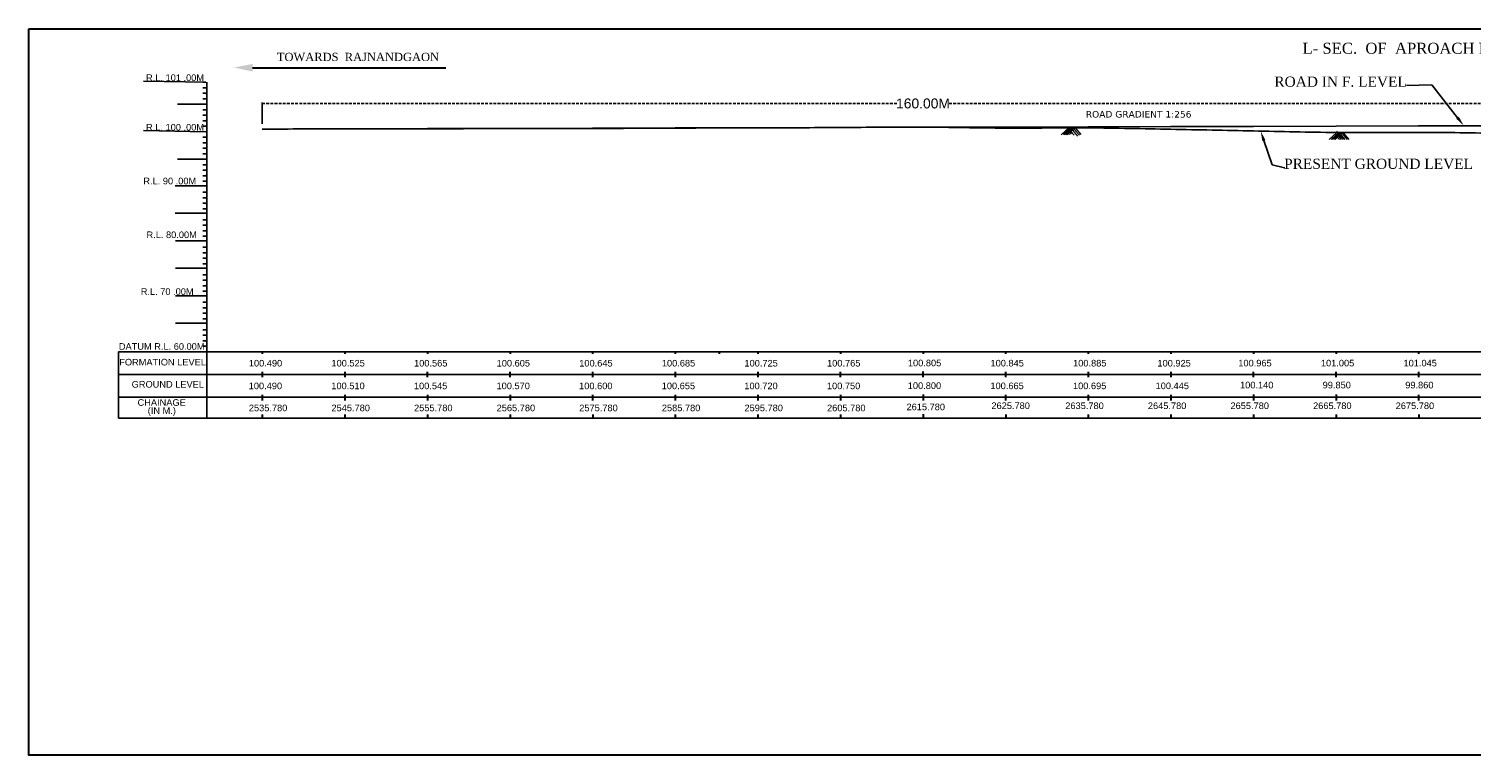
# Model space of a CAD drawing. Header units: metres. Extents: x 3770 to 4463, y -3340 to -3083.
# Tile 1 of 5: x 3770 to 4032, y -3340 to -3208. Entities that reach past the tile are written whole.
import ezdxf
from ezdxf import colors
from ezdxf.entities.mleader import LeaderData, LeaderLine
from ezdxf.math import Vec2, Vec3

# ---------------------------------------------------------------- set-up
doc = ezdxf.new("R2010")
doc.units = ezdxf.units.M
doc.header["$MEASUREMENT"] = 0
doc.linetypes.add('DASHED', pattern=[0.75, 0.5, -0.25])
doc.styles.get("Standard").update_dxf_attribs({"font": 'verdana.ttf'})
doc.styles.add('WMF-Arial0', font='arial.ttf')
doc.dimstyles.new('SMALL Standard', dxfattribs={"dimtxt": 0.075, "dimasz": 0.05, "dimexe": 0.18, "dimexo": 0.0625, "dimgap": 0.09, "dimtad": 0, "dimtih": 1, "dimtoh": 1, "dimdec": 3, "dimzin": 0, "dimdsep": 46, "dimtxsty": 'WMF-Arial0', "dimblk": 'ARCHTICK', "dimcen": 0.09, "dimclrt": 256, "dimadec": 0, "dimazin": 0, "dimtfac": 1, "dimtdec": 3, "dimtofl": 0, "dimtmove": 0, "dimatfit": 3, "dimfxl": 0, "dimtolj": 1, "dimtzin": 0, "dimarcsym": 0})

# ---------------------------------------------------------------- blocks, each defined once
blk = doc.blocks.new('_ArchTick')
at = {"color": 0, "linetype": 'ByBlock', "const_width": 0.15}
blk.add_lwpolyline([(-0.5, -0.5), (0.5, 0.5)], dxfattribs=at)
blk = doc.blocks.new('*D6')
at = {"color": 0, "lineweight": -2, "transparency": 16777216}
for p, q in [((3812.1, -3224.82), (3812.1, -3220.92)), ((4052.1, -3225.04), (4052.1, -3220.92))]:
    blk.add_line(p, q, dxfattribs=at)
at = {"color": 0, "linetype": 'DASHED', "lineweight": -2, "transparency": 16777216}
for p, q in [((3812.1, -3221.1), (3927.35, -3221.1)), ((4052.1, -3221.1), (3936.85, -3221.1))]:
    blk.add_line(p, q, dxfattribs=at)
at = {"layer": 'Defpoints', "color": 0, "transparency": 16777216}
for p in [(4052.1, -3221.1), (3812.1, -3224.88), (4052.1, -3225.1)]:
    blk.add_point(p, dxfattribs=at)
at = {"color": 0, "lineweight": -2, "transparency": 16777216, "xscale": 0.05, "yscale": 0.05, "zscale": 0.05, "rotation": 180}
blk.add_blockref('_ArchTick', (3812.1, -3221.1), dxfattribs=at)
at = {"color": 0, "lineweight": -2, "transparency": 16777216, "xscale": 0.05, "yscale": 0.05, "zscale": 0.05}
blk.add_blockref('_ArchTick', (4052.1, -3221.1), dxfattribs=at)
at = {"lineweight": 13, "transparency": 16777216, "insert": (3932.1, -3221.1), "char_height": 0.075, "attachment_point": 5, "style": 'WMF-Arial0'}
blk.add_mtext('\\A1;{\\H24x;160.00M}', dxfattribs=at)

msp = doc.modelspace()

# ---------------------------------------------------------------- hatches: boundary and pattern name
at = {"lineweight": 0}
msp.add_hatch(color=256, dxfattribs=at).paths.add_polyline_path([(3806.959, -3214.5615), (3810.3606, -3215.2923), (3810.3606, -3213.9074)])

# ---------------------------------------------------------------- linework, layer by layer
at = {"lineweight": 30}
for p, q in [((3810.3606, -3214.5998), (3845.4518, -3214.5998)), ((3812.1028, -3266.2251), (3812.1028, -3266.5978)), ((3827.1028, -3266.2251), (3827.1028, -3266.5978)), ((3842.1028, -3266.2273), (3842.1028, -3266.6001)), ((3857.1028, -3266.2273), (3857.1028, -3266.6001)), ((3872.1028, -3266.2273), (3872.1028, -3266.6001)), ((3887.1028, -3266.225), (3887.1028, -3266.5977)), ((3895.1028, -3266.2273), (3895.1028, -3266.6)), ((3902.1028, -3266.2273), (3902.1028, -3266.6)), ((3917.1028, -3266.2273), (3917.1028, -3266.6)), ((3932.1028, -3266.1912), (3932.1028, -3266.564)), ((3932.1028, -3266.2273), (3932.1028, -3266.6)), ((3947.1028, -3266.2273), (3947.1028, -3266.6)), ((3962.1028, -3266.2273), (3962.1028, -3266.6)), ((3977.1028, -3266.2273), (3977.1028, -3266.6)), ((3992.1028, -3266.2163), (3992.1028, -3266.5891)), ((4007.1028, -3266.2181), (4007.1028, -3266.5909)), ((4022.1028, -3266.2199), (4022.1028, -3266.5927)), ((3812.0806, -3269.8549), (3812.0806, -3270.8442)), ((3827.0806, -3269.8549), (3827.0806, -3270.8442)), ((3842.0806, -3269.8571), (3842.0806, -3270.8464)), ((3857.0806, -3269.8571), (3857.0806, -3270.8464)), ((3872.0806, -3269.8571), (3872.0806, -3270.8464)), ((3887.0806, -3269.8548), (3887.0806, -3270.8441)), ((3902.0806, -3269.8571), (3902.0806, -3270.8464)), ((3917.0806, -3269.8571), (3917.0806, -3270.8464)), ((3932.0806, -3269.821), (3932.0806, -3270.8103)), ((3932.0806, -3269.8571), (3932.0806, -3270.8464)), ((3947.0806, -3269.8571), (3947.0806, -3270.8464)), ((3962.0806, -3269.8571), (3962.0806, -3270.8464)), ((3977.0806, -3269.8571), (3977.0806, -3270.8464)), ((3992.0806, -3269.8461), (3992.0806, -3270.8354)), ((4007.0806, -3269.8479), (4007.0806, -3270.8372)), ((4022.0806, -3269.8497), (4022.0806, -3270.8391)), ((3932.1079, -3273.9842), (3932.1079, -3275.0535)), ((3812.1079, -3274.0181), (3812.1079, -3275.0874)), ((3827.1079, -3274.0181), (3827.1079, -3275.0874)), ((3842.1079, -3274.0204), (3842.1079, -3275.0896)), ((3857.1079, -3274.0203), (3857.1079, -3275.0896)), ((3872.1079, -3274.0203), (3872.1079, -3275.0896)), ((3887.1079, -3274.018), (3887.1079, -3275.0873)), ((3902.1079, -3274.0203), (3902.1079, -3275.0896)), ((3917.1079, -3274.0203), (3917.1079, -3275.0896)), ((3932.1079, -3274.0203), (3932.1079, -3275.0896)), ((3947.1079, -3274.0203), (3947.1079, -3275.0896)), ((3962.1079, -3274.0203), (3962.1079, -3275.0896)), ((3977.1079, -3274.0203), (3977.1079, -3275.0896)), ((3992.1079, -3274.0093), (3992.1079, -3275.0786)), ((4007.1079, -3274.0111), (4007.1079, -3275.0804)), ((4022.1079, -3274.013), (4022.1079, -3275.0823)), ((3812.1138, -3277.6193), (3812.1138, -3278.2568)), ((3827.1138, -3277.6193), (3827.1138, -3278.2568)), ((3842.1138, -3277.6215), (3842.1138, -3278.2591)), ((3857.1138, -3277.6215), (3857.1138, -3278.2591)), ((3872.1138, -3277.6215), (3872.1138, -3278.2591)), ((3887.1138, -3277.6192), (3887.1138, -3278.2567)), ((3902.1138, -3277.6215), (3902.1138, -3278.259)), ((3917.1138, -3277.6215), (3917.1138, -3278.259)), ((3932.1138, -3277.5854), (3932.1138, -3278.223)), ((3932.1138, -3277.6215), (3932.1138, -3278.259)), ((3947.1138, -3277.6215), (3947.1138, -3278.259)), ((3962.1138, -3277.6215), (3962.1138, -3278.259)), ((3977.1138, -3277.6215), (3977.1138, -3278.259)), ((3992.1138, -3277.6105), (3992.1138, -3278.2481)), ((4007.1138, -3277.6123), (4007.1138, -3278.2499)), ((4022.1138, -3277.6141), (4022.1138, -3278.2517))]:
    msp.add_line(p, q, dxfattribs=at)
for p, q in [((3790.5425, -3217.0085), (3801.8792, -3217.2201)), ((3801.2981, -3217.2202), (3801.8703, -3217.2201)), ((3801.2981, -3218.2202), (3801.8705, -3218.2201)), ((3796.7249, -3221.2217), (3801.8729, -3221.221)), ((3801.2981, -3219.2202), (3801.8707, -3219.2201)), ((3801.2981, -3220.2202), (3801.8709, -3220.2201)), ((3801.3044, -3222.2202), (3802.0002, -3222.2201)), ((3801.3044, -3223.2202), (3801.8769, -3223.2201)), ((3801.3044, -3224.2202), (3801.8771, -3224.2201)), ((3790.5425, -3226.0094), (3801.8792, -3226.221)), ((3801.3044, -3225.2202), (3801.8773, -3225.2201)), ((3801.3055, -3227.2202), (3801.8777, -3227.2201)), ((3801.3055, -3228.2202), (3801.8779, -3228.2201)), ((3801.3055, -3229.2202), (3801.8781, -3229.2201)), ((3796.7324, -3231.2217), (3801.8803, -3231.221)), ((3801.3055, -3230.2202), (3801.8783, -3230.2201)), ((3801.3065, -3232.2202), (3801.8788, -3232.2201)), ((3801.3065, -3233.2202), (3801.879, -3233.2201)), ((3801.3065, -3234.2202), (3801.8792, -3234.2201)), ((3796.3185, -3236.0399), (3801.875, -3236.0387)), ((3801.3065, -3235.2202), (3801.8794, -3235.2201)), ((3801.3076, -3237.2202), (3801.8798, -3237.2201)), ((3801.3076, -3238.2202), (3801.88, -3238.2201)), ((3801.3076, -3239.2202), (3801.8802, -3239.2201)), ((3796.3195, -3241.0399), (3801.8764, -3241.0387)), ((3801.3076, -3240.2202), (3801.8804, -3240.2201)), ((3801.3104, -3242.2211), (3801.8826, -3242.221)), ((3801.3118, -3243.2237), (3801.8842, -3243.2235)), ((3801.3118, -3244.2237), (3801.8844, -3244.2235)), ((3796.3289, -3246.0434), (3801.8791, -3246.0422)), ((3801.3118, -3245.2237), (3801.8846, -3245.2235)), ((3801.317, -3245.2237), (3801.8898, -3245.2235)), ((3801.318, -3247.2237), (3801.8903, -3247.2235)), ((3801.318, -3248.2237), (3801.8905, -3248.2235)), ((3801.318, -3249.2237), (3801.8907, -3249.2235)), ((3801.318, -3250.2237), (3801.8909, -3250.2235)), ((3796.33, -3251.0434), (3801.8804, -3251.0422)), ((3801.3191, -3252.2237), (3801.8913, -3252.2235)), ((3801.3191, -3253.2237), (3801.8915, -3253.2235)), ((3801.3191, -3254.2237), (3801.8917, -3254.2235)), ((3801.3191, -3255.2237), (3801.8919, -3255.2235)), ((3796.331, -3256.0434), (3801.8818, -3256.0422)), ((3801.3178, -3257.2182), (3801.8902, -3257.2181)), ((3801.3201, -3258.2237), (3801.8926, -3258.2235)), ((3801.3201, -3259.2237), (3801.8928, -3259.2235)), ((3801.3201, -3260.2237), (3801.893, -3260.2235)), ((3796.3321, -3261.0434), (3801.8831, -3261.0422)), ((3801.3229, -3262.2246), (3801.8951, -3262.2245)), ((3801.3229, -3263.2246), (3801.8953, -3263.2245)), ((3801.3229, -3264.2246), (3801.8956, -3264.2245)), ((3801.3229, -3265.2246), (3801.8958, -3265.2245)), ((3802.0311, -3265.2245), (3802.0311, -3278.257)), ((3786.0051, -3266.2243), (3802.0311, -3266.2243)), ((3802.0311, -3266.2243), (4052.04, -3266.2243))]:
    msp.add_line(p, q)
at = {"color": 1}
for p, q in [((3812.1028, -3225.7351), (3827.1028, -3225.7001)), ((3827.1028, -3225.7001), (3842.1028, -3225.6623)), ((3842.1028, -3225.6623), (3857.1028, -3225.6223)), ((3857.1028, -3225.6223), (3872.1028, -3225.5823)), ((3872.1028, -3225.5823), (3887.1028, -3225.54)), ((3887.1028, -3225.54), (3902.1028, -3225.5023)), ((3902.1028, -3225.5023), (3917.1028, -3225.4623)), ((3917.1028, -3225.4623), (3932.1028, -3225.3862)), ((3932.1028, -3225.3862), (3947.1028, -3225.3862)), ((3947.1028, -3225.3862), (3962.1028, -3225.3423)), ((3962.1028, -3225.3423), (3977.1028, -3225.3023)), ((3977.1028, -3225.3023), (3992.1028, -3225.2513)), ((3992.1028, -3225.2513), (4007.1028, -3225.2131)), ((4007.1028, -3225.2131), (4022.1028, -3225.1749)), ((4022.1028, -3225.1749), (4037.1028, -3225.1368)), ((3802.0311, -3264.5462), (3802.0311, -3278.257)), ((3786.0051, -3266.2243), (3786.0051, -3278.2571)), ((3802.0311, -3266.2243), (3802.0311, -3278.257)), ((3786.0051, -3270.3488), (3802.0311, -3270.3488)), ((3802.0311, -3270.3488), (4052.04, -3270.3488)), ((3786.0051, -3274.4732), (3802.0311, -3274.4732)), ((3802.0311, -3274.4732), (4052.04, -3274.4732)), ((3786.0051, -3278.2571), (3802.0311, -3278.257)), ((3802.0311, -3278.257), (4451.673, -3278.2557))]:
    msp.add_line(p, q, dxfattribs=at)
at = {"lineweight": 0}
for p, q in [((3958.5851, -3225.4901), (3957.1756, -3226.7708)), ((3958.9781, -3225.4658), (3957.5685, -3226.7464)), ((3959.1916, -3225.4901), (3957.7821, -3226.7708)), ((3959.4564, -3225.4901), (3958.0469, -3226.7708)), ((3959.7122, -3225.4876), (3958.3026, -3226.7683)), ((3959.7122, -3225.4999), (3958.3026, -3226.7805)), ((3958.5442, -3226.5611), (3958.6894, -3226.7258)), ((3958.7529, -3226.3814), (3959.0219, -3226.693)), ((3958.9715, -3226.1599), (3959.5766, -3226.8611)), ((3959.2412, -3225.9583), (3960.1647, -3227.0285)), ((3959.374, -3225.5171), (3959.8363, -3226.0528)), ((3959.7119, -3225.4912), (3960.7697, -3226.7169)), ((3959.7624, -3225.9771), (3960.5066, -3226.8395)), ((4007.2435, -3226.3717), (4005.834, -3227.6524)), ((4007.6365, -3226.3474), (4006.2269, -3227.6281)), ((4007.85, -3226.3717), (4006.4405, -3227.6524)), ((4008.1149, -3226.3717), (4006.7053, -3227.6524)), ((4008.3706, -3226.3693), (4006.9611, -3227.65)), ((4008.3706, -3226.3815), (4006.9611, -3227.6622)), ((4007.204, -3226.1118), (4007.288, -3226.2092)), ((4007.9773, -3226.773), (4008.7215, -3227.6353)), ((4008.218, -3226.5652), (4009.1416, -3227.6353)), ((4008.3983, -3226.4096), (4009.4561, -3227.6353)), ((4007.4437, -3227.3237), (4007.7127, -3227.6353)), ((4007.5889, -3227.0997), (4008.0512, -3227.6353)), ((4007.8025, -3226.9341), (4008.4076, -3227.6353))]:
    msp.add_line(p, q, dxfattribs=at)
at = {"lineweight": 30}
msp.add_lwpolyline([(3769.7238, -3207.5237), (4462.8017, -3207.5237), (4462.8017, -3339.5321), (3769.7238, -3339.5321)], close=True, dxfattribs=at)
msp.add_lwpolyline([(3802.0198, -3266.2244), (3802.016, -3217.2227)])
at = {"color": 1}
msp.add_spline([(4082.1028, -3229.6973), (4067.04, -3227.6751), (4052.04, -3227.2193), (4037.1028, -3226.5868), (4022.1028, -3226.3599), (4007.1028, -3226.3599), (3992.1028, -3226.0763), (3977.1028, -3225.7823), (3962.1028, -3225.5323), (3947.1028, -3225.5623), (3932.1028, -3225.3862), (3917.1028, -3225.4623), (3902.1028, -3225.5073), (3887.1028, -3225.57), (3872.1028, -3225.6273), (3857.1028, -3225.6573), (3842.1028, -3225.6823), (3827.1028, -3225.7151), (3812.1028, -3225.7351)], degree=3, dxfattribs=at)
for p in [(3801.8728, -3219.2256), (3801.8792, -3224.2256), (3801.8803, -3229.2256), (3801.8813, -3234.2256), (3801.8824, -3239.2256), (3801.8865, -3244.229), (3801.8928, -3249.229), (3801.8938, -3254.229), (3801.8949, -3259.229), (3801.8977, -3264.2299)]:
    msp.add_point(p)

# ---------------------------------------------------------------- texts
at = {"style": 'WMF-Arial0'}
for s, p in [(' R.L. 101 .00M', (3790.5425, -3217.0085)), (' R.L. 100 .00M', (3790.5425, -3226.0094)), (' R.L. 90 .00M', (3790.0512, -3235.7837)), ('  R.L. 80.00M', (3790.1633, -3245.5565)), (' R.L. 70 .00M', (3789.5816, -3255.8739)), ('DATUM R.L. 60.00M', (3786.0705, -3265.8503)), ('FORMATION LEVEL', (3786.1407, -3268.7013)), ('100.490', (3809.675, -3268.8931)), ('100.525', (3824.675, -3268.8931)), ('100.565', (3839.675, -3268.8953)), ('100.605', (3854.675, -3268.8953)), ('100.645', (3869.675, -3268.8953)), ('100.685', (3884.675, -3268.8929)), ('100.725', (3899.675, -3268.8952)), ('100.765', (3914.675, -3268.8952)), ('100.805', (3929.3593, -3268.8506)), ('100.845', (3944.3593, -3268.8867)), ('100.885', (3959.3593, -3268.8867)), ('100.925', (3974.675, -3268.8952)), ('100.965', (3989.3593, -3268.8757)), ('101.005', (4004.3593, -3268.8775)), ('101.045', (4019.3593, -3268.8794)), ('GROUND LEVEL', (3788.3951, -3272.7335)), ('100.490', (3809.6528, -3273.0175)), ('100.510', (3824.6528, -3273.0175)), ('100.545', (3839.6528, -3273.0198)), ('100.570', (3854.6528, -3273.0197)), ('100.600', (3869.6528, -3273.0197)), ('100.655', (3884.6528, -3273.0174)), ('100.720', (3899.6528, -3273.0197)), ('100.750', (3914.6528, -3273.0197)), ('100.800', (3929.3371, -3272.9751)), ('100.665', (3944.3371, -3273.0111)), ('100.695', (3959.3371, -3273.0111)), ('100.445', (3974.3371, -3273.0082)), ('100.140', (3989.675, -3272.8666)), ('99.850', (4004.675, -3272.8684)), ('99.860', (4019.675, -3272.8703)), ('CHAINAGE', (3789.4665, -3276.0354)), ('(IN M.)', (3791.3117, -3277.5119)), ('2535.780', (3809.675, -3277.0217)), ('2545.780', (3824.675, -3277.0217)), ('2555.780', (3839.675, -3277.024)), ('2565.780', (3854.675, -3277.0239)), ('2575.780', (3869.675, -3277.0239)), ('2585.780', (3884.675, -3277.0216)), ('2595.780', (3899.675, -3277.0239)), ('2605.780', (3914.675, -3277.0239)), ('2615.780', (3929.1042, -3276.838)), ('2625.780', (3944.5251, -3276.6227)), ('2635.780', (3957.9365, -3276.6272)), ('2645.780', (3972.9365, -3276.629)), ('2655.780', (3987.9365, -3276.6309)), ('2665.780', (4002.9365, -3276.6313)), ('2675.780', (4017.9365, -3276.6332))]:
    msp.add_text(s, height=1.2, dxfattribs=at).set_placement(p)
at = {"attachment_point": 2}
for s, insert, char_height, width in [('\\pt36.82;{\\fTimes New Roman|b0|i0|c0|p18; L- SEC.  OF  APROACH ROAD ON CONSTRUCTION OF   HIGH LEVEL BRIDGE ACROSS \\LMUSKA NALA\\l ON KHAIRAGARH  BYPASS  ROAD ON RAJNANDGAON -  KAWARDHA RAOD.}', (4125.1424, -3210.0563), 2, 289.165947), ('{\\fTimes New Roman|b0|i0|c0|p18; \\H0.81081x;TOWARDS  RAJNANDGAON}', (3829.139, -3211.8812), 1.85, 47.099767), ('{\\fTimes New Roman|b0|i0|c0|p18;ROAD IN F. LEVEL}', (4007.9307, -3216.1985), 1.85, 26.199592), ('{\\fTimes New Roman|b0|i0|c0|p18;PRESENT GROUND LEVEL }', (4014.8318, -3231.1255), 1.85, 42.265463)]:
    msp.add_mtext(s, dxfattribs=dict(at, insert=insert, char_height=char_height, width=width))
at = {"lineweight": 5, "insert": (3961.658, -3222.454), "char_height": 1.2, "width": 21.393573, "attachment_point": 1}
msp.add_mtext('ROAD GRADIENT 1:256', dxfattribs=at)

# ---------------------------------------------------------------- dimensions: what is measured, and where the dimension line sits
at = {"lineweight": 13}
dim = msp.add_linear_dim(base=(4052.1028, -3221.0993), p1=(3812.1028, -3224.885), p2=(4052.1028, -3225.1013), text='{\\H24x;160.00M}', dimstyle='SMALL Standard', dxfattribs=at)
dim.commit()
dim.dimension.update_dxf_attribs({"geometry": '*D6', "text_midpoint": (3932.1028, -3221.0993)})

# ---------------------------------------------------------------- leaders
ml = msp.add_multileader_mtext('Standard')
ml.set_content('', color=256)
ml.set_leader_properties()
ml.build(insert=Vec2(0, 0))
ml.multileader.update_dxf_attribs({"text_right_attachment_type": 6, "dogleg_length": 0.36, "arrow_head_size": 1.8})
ctx = ml.context
ctx.base_point, ctx.char_height, ctx.arrow_head_size, ctx.landing_gap_size, ctx.plane_origin, ctx.plane_x_axis, ctx.plane_y_axis = Vec3(4019.9211, -3217.8163), 0.18, 1.8, 0.09, Vec3(4022.7637, -3223.9091), Vec3(-0.9998303, -0.01842203), Vec3(0.01842203, -0.9998303)
ctx.right_attachment = 6
notes = []
notes.append((ctx, [(1, (1, 1, 0), (4024.5232, -3217.7315), (-0.9998303, -0.01842203), 4.6029, [(0, [(4030.2844, -3225.1)], 0, [])])]))
ctx.mtext.insert, ctx.mtext.text_direction, ctx.mtext.rotation, ctx.mtext.flow_direction = Vec3(4019.8327, -3217.9079), Vec3(-0.9998303, -0.01842203), 3.16001573, 5
ml = msp.add_multileader_mtext('Standard')
ml.set_content('', color=256)
ml.set_leader_properties()
ml.build(insert=Vec2(0, 0))
ml.multileader.update_dxf_attribs({"text_right_attachment_type": 6, "dogleg_length": 0.36, "arrow_head_size": 1.8})
ctx = ml.context
ctx.base_point, ctx.char_height, ctx.arrow_head_size, ctx.landing_gap_size, ctx.plane_origin, ctx.plane_x_axis, ctx.plane_y_axis = Vec3(3997.8709, -3232.896), 0.18, 1.8, 0.09, Vec3(3993.2209, -3226.9465), Vec3(-0.97080352, 0.23987605), Vec3(-0.23987605, -0.97080352)
ctx.right_attachment, ctx.text_align_type = 6, 2
notes.append((ctx, [(1, (1, 1, 0), (3995.5256, -3232.2238), (0.97080352, -0.23987605), 2.2581, [(0, [(3993.4215, -3226.1347)], 0, [])])]))
ctx.mtext.insert, ctx.mtext.text_direction, ctx.mtext.rotation, ctx.mtext.alignment, ctx.mtext.flow_direction = Vec3(3997.762, -3232.9618), Vec3(-0.97080352, 0.23987605), 2.89935448, 3, 5
for ctx, leaders in notes:
    for number, flags, end, landing, length, lines in leaders:
        leader = LeaderData()
        leader.index, (leader.has_last_leader_line, leader.has_dogleg_vector, leader.attachment_direction) = number, flags
        leader.last_leader_point, leader.dogleg_vector, leader.dogleg_length = Vec3(end), Vec3(landing), length
        for number, points, colour, breaks in lines:
            line = LeaderLine()
            line.index, line.vertices, line.color, line.breaks = number, Vec3.list(points), colors.encode_raw_color(colour), breaks
            leader.lines.append(line)
        ctx.leaders.append(leader)

doc.saveas('drawing.dxf')
